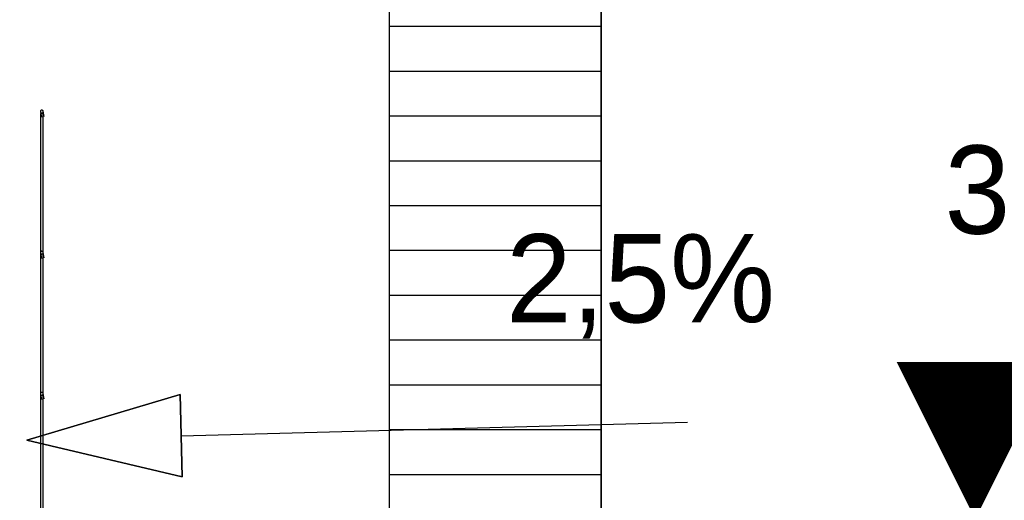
# Model space of a CAD drawing. Extents: x -805 to 3526, y -961 to 1039.
# Tile 224 of 256: x 987.063 to 988.458, y 37.414 to 38.095. Entities that reach past the tile are written whole.
import ezdxf
from ezdxf import colors
from ezdxf.entities.mleader import LeaderData, LeaderLine
from ezdxf.enums import TextEntityAlignment as Align
from ezdxf.math import Vec2, Vec3

# ---------------------------------------------------------------- set-up
doc = ezdxf.new("R2010")
doc.units = 0
doc.layers.get('0').update_dxf_attribs({"color": 251})
for name, color, linetype in [('IB_Gefälle', 10, 'Continuous'), ('IB_TXT_25', 7, 'Continuous'), ('Lichtraumprofil', 9, 'Continuous'), ('P-Treppe', 162, 'Continuous'), ('TTK-P-Bahnsteig', 12, 'Continuous'), ('TTK-QP-rechts', 251, 'Continuous')]:
    doc.layers.add(name, color=color, linetype=linetype)
for name, color, linetype, lineweight in [('P-HP-Dorsten 2022 - Schnitt - Schnitt 9 rechts der Rampe$0$VE22-087 - Bf_Dorsten-Hervest ModellRevit2021_rvt-1-Schnitt 9$0$A-FLOR-HRAL', 11, 'Continuous', 9), ('TTK-P-Treppe unten', 12, 'Continuous', 25), ('VA_NEUBAU_TXT_025', 12, 'Continuous', 25)]:
    doc.layers.add(name, color=color, linetype=linetype, lineweight=lineweight)
doc.styles.add('AKG DIN 6776', font='AKG_DIN67.TTF')
doc.styles.add('k_isocp', font='k_isocp.shx')
doc.dimstyles.new('TTK$6', dxfattribs={"dimtxt": 2.5, "dimasz": 2.5, "dimexe": 3.5, "dimexo": 0.1, "dimgap": 1, "dimtad": 1, "dimzin": 0, "dimtxsty": 'AKG DIN 6776', "dimblk": 'OBLIQUE', "dimcen": -0.09, "dimdle": 3, "dimse1": 1, "dimse2": 1, "dimclrd": 256, "dimclre": 256, "dimclrt": 256, "dimadec": 3, "dimazin": 0, "dimtfac": 1, "dimtofl": 0, "dimtmove": 0, "dimatfit": 3, "dimldrblk": 'OBLIQUE', "dimfxl": 7, "dimfxlon": 1, "dimtolj": 1, "dimtzin": 0, "dimlwd": -1, "dimlwe": -1, "dimarcsym": 0})

# ---------------------------------------------------------------- blocks, each defined once
blk = doc.blocks.new('HK-DIM-1-1-U')
at = {"flags": 128}
blk.add_lwpolyline([(0, 0, 0, 1.1676, 0), (0, 1.1676, 1.1676, 1.1676, 0)], format="xyseb", dxfattribs=at)
at = {"style": 'k_isocp'}
blk.add_attdef('HK_DIM_VAL', text='', height=2.5, dxfattribs=at).set_placement((0.331615, 2.72183), align=Align.CENTER)
blk = doc.blocks.new('*D546')
at = {"layer": 'DEFPOINTS', "color": 0}
for p in [(1248.957053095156, 37.45194592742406), (1249.081554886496, 37.33354483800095), (0, 0)]:
    blk.add_point(p, dxfattribs=at)
at = {"layer": 'TTK-P-Treppe unten', "insert": (1249.413303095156, 37.6958261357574), "char_height": 0.25, "attachment_point": 5, "style": 'AKG DIN 6776'}
blk.add_mtext('\\A1;37,33', dxfattribs=at)
blk = doc.blocks.new('_OBLIQUE')
at = {"color": 0, "linetype": 'ByBlock'}
blk.add_line((-0.5, -0.5), (0.5, 0.5), dxfattribs=at)
blk = doc.blocks.new('*D545')
at = {"layer": 'DEFPOINTS', "color": 0}
for p in [(1259.601777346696, 37.47647888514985), (1259.699122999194, 37.38740581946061), (0.1980381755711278, 0.03957641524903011)]:
    blk.add_point(p, dxfattribs=at)
at = {"layer": 'TTK-P-Treppe unten', "insert": (1259.145527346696, 37.72035909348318), "char_height": 0.25, "attachment_point": 5, "style": 'AKG DIN 6776'}
blk.add_mtext('\\A1;37,35', dxfattribs=at)
blk = doc.blocks.new('P-HP-Dorsten 2022 - Schnitt - Schnitt 9 rechts der Rampe$0$VE22-087 - Bf_Dorsten-Hervest ModellRevit2021_rvt-1-Schnitt 9$0$Geländer - 5mm Gitterstab-14723759-Schnitt 9')
at = {"layer": 'P-HP-Dorsten 2022 - Schnitt - Schnitt 9 rechts der Rampe$0$VE22-087 - Bf_Dorsten-Hervest ModellRevit2021_rvt-1-Schnitt 9$0$A-FLOR-HRAL', "color": 250, "lineweight": 25}
for p, q in [((9532.939059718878, 37962.34205158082), (9532.939059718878, 37765.65981778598)), ((9536.939059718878, 36906.02517536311), (9536.939059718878, 37962.34200404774)), ((9532.939059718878, 37764.29338673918), (9532.939059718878, 37565.65981778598)), ((9532.939059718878, 37564.29338673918), (9532.939059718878, 37365.65981778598)), ((9532.939059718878, 37364.29338673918), (9532.939059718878, 37165.65981778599)), ((9532.939059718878, 37164.29338673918), (9532.939059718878, 36965.65981778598)), ((9532.939059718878, 36964.29338673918), (9532.939059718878, 36906.02517536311)), ((9532.939059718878, 36906.0251753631), (9536.939057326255, 36906.0251753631))]:
    blk.add_line(p, q, dxfattribs=at)
at = {"layer": 'P-HP-Dorsten 2022 - Schnitt - Schnitt 9 rechts der Rampe$0$VE22-087 - Bf_Dorsten-Hervest ModellRevit2021_rvt-1-Schnitt 9$0$A-FLOR-HRAL', "color": 250, "lineweight": 25, "flags": 128}
blk.add_lwpolyline([(9536.939057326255, 37962.34202781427), (9536.739653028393, 37962.34830414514), (9536.183619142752, 37962.3533373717), (9535.381084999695, 37962.35613060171), (9534.491002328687, 37962.35613060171), (9533.689662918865, 37962.3533373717), (9533.135781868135, 37962.34830414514), (9532.939059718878, 37962.34205158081)], dxfattribs=at)
blk = doc.blocks.new('P-HP-Dorsten 2022 - Schnitt - Schnitt 9 rechts der Rampe$0$VE22-087 - Bf_Dorsten-Hervest ModellRevit2021_rvt-1-Schnitt 9$0$Geländer - Geländer-14723073-Schnitt 9')
at = {"layer": 'P-HP-Dorsten 2022 - Schnitt - Schnitt 9 rechts der Rampe$0$VE22-087 - Bf_Dorsten-Hervest ModellRevit2021_rvt-1-Schnitt 9$0$A-FLOR-HRAL', "color": 250, "lineweight": 25}
for p, q in [((9532.847589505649, 37964.55831489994), (9534.4928898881, 37956.8650453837)), ((9538.404438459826, 37957.70157856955), (9536.75913812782, 37965.39484784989)), ((9532.847589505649, 37764.55831489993), (9534.4928898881, 37756.8650453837)), ((9538.404438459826, 37757.70157856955), (9536.75913812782, 37765.39484784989)), ((9532.847589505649, 37564.55831489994), (9534.4928898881, 37556.8650453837)), ((9538.404438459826, 37557.70157856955), (9536.75913812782, 37565.39484784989))]:
    blk.add_line(p, q, dxfattribs=at)
at = {"layer": 'P-HP-Dorsten 2022 - Schnitt - Schnitt 9 rechts der Rampe$0$VE22-087 - Bf_Dorsten-Hervest ModellRevit2021_rvt-1-Schnitt 9$0$A-FLOR-HRAL', "color": 250, "lineweight": 25, "flags": 128}
for points in [[(9536.803366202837, 37964.97655903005), (9536.745249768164, 37965.45520352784), (9536.574277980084, 37965.90603224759), (9536.300387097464, 37966.3028446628), (9535.939494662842, 37966.62257947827), (9535.512574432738, 37966.84665486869), (9535.044437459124, 37966.96204838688), (9534.562290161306, 37966.96205378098), (9534.094153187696, 37966.8466707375), (9533.66723295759, 37966.62260489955), (9533.30634052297, 37966.30287815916), (9533.032449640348, 37965.90607187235), (9532.861477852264, 37965.45524697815), (9532.803361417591, 37964.97660378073)], [(9532.803361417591, 37964.97660378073), (9532.861477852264, 37964.49795928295), (9533.032449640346, 37964.0471305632), (9533.30634052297, 37963.65031814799), (9533.667232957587, 37963.33058333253), (9534.094153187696, 37963.1065079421), (9534.562290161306, 37962.99111442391), (9535.044437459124, 37962.99110902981), (9535.512574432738, 37963.10649207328), (9535.939494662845, 37963.33055791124), (9536.300387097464, 37963.65028465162), (9536.574277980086, 37964.04709093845), (9536.745249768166, 37964.49791583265), (9536.803366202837, 37964.97655903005)], [(9536.803366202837, 37764.97655903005), (9536.745249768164, 37765.45520352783), (9536.574277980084, 37765.90603224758), (9536.300387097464, 37766.30284466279), (9535.939494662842, 37766.62257947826), (9535.512574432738, 37766.84665486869), (9535.044437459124, 37766.96204838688), (9534.562290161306, 37766.96205378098), (9534.094153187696, 37766.8466707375), (9533.66723295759, 37766.62260489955), (9533.30634052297, 37766.30287815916), (9533.032449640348, 37765.90607187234), (9532.861477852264, 37765.45524697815), (9532.803361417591, 37764.97660378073)], [(9532.803361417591, 37764.97660378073), (9532.861477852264, 37764.49795928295), (9533.032449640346, 37764.0471305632), (9533.30634052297, 37763.65031814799), (9533.667232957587, 37763.33058333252), (9534.094153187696, 37763.1065079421), (9534.562290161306, 37762.99111442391), (9535.044437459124, 37762.9911090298), (9535.512574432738, 37763.10649207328), (9535.939494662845, 37763.33055791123), (9536.300387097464, 37763.65028465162), (9536.574277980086, 37764.04709093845), (9536.745249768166, 37764.49791583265), (9536.803366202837, 37764.97655903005)], [(9536.803366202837, 37564.97655903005), (9536.745249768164, 37565.45520352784), (9536.574277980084, 37565.90603224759), (9536.300387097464, 37566.3028446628), (9535.939494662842, 37566.62257947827), (9535.512574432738, 37566.84665486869), (9535.044437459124, 37566.96204838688), (9534.562290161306, 37566.96205378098), (9534.094153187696, 37566.8466707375), (9533.66723295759, 37566.62260489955), (9533.30634052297, 37566.30287815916), (9533.032449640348, 37565.90607187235), (9532.861477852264, 37565.45524697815), (9532.803361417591, 37564.97660378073)], [(9532.803361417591, 37564.97660378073), (9532.861477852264, 37564.49795928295), (9533.032449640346, 37564.0471305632), (9533.30634052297, 37563.65031814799), (9533.667232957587, 37563.33058333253), (9534.094153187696, 37563.1065079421), (9534.562290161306, 37562.99111442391), (9535.044437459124, 37562.99110902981), (9535.512574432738, 37563.10649207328), (9535.939494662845, 37563.33055791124), (9536.300387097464, 37563.65028465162), (9536.574277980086, 37564.04709093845), (9536.745249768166, 37564.49791583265), (9536.803366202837, 37564.97655903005)]]:
    blk.add_lwpolyline(points, dxfattribs=at)
blk.add_blockref('P-HP-Dorsten 2022 - Schnitt - Schnitt 9 rechts der Rampe$0$VE22-087 - Bf_Dorsten-Hervest ModellRevit2021_rvt-1-Schnitt 9$0$Geländer - 5mm Gitterstab-14723759-Schnitt 9', (0, 0))
blk = doc.blocks.new('P-HP-Dorsten 2022 - Schnitt - Schnitt 9 rechts der Rampe')
at = {"layer": 'P-HP-Dorsten 2022 - Schnitt - Schnitt 9 rechts der Rampe$0$VE22-087 - Bf_Dorsten-Hervest ModellRevit2021_rvt-1-Schnitt 9$0$A-FLOR-HRAL', "color": 251, "lineweight": 25, "xscale": 0.001, "yscale": 0.001, "zscale": 0.001}
blk.add_blockref('P-HP-Dorsten 2022 - Schnitt - Schnitt 9 rechts der Rampe$0$VE22-087 - Bf_Dorsten-Hervest ModellRevit2021_rvt-1-Schnitt 9$0$Geländer - Geländer-14723073-Schnitt 9', (3153.336512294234, 35199.76500000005), dxfattribs=at)
blk = doc.blocks.new('*D540')
at = {"layer": 'DEFPOINTS', "color": 0}
for p in [(1239.412383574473, 37.4655759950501), (1239.248146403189, 37.32560386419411), (-4.937178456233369, 1.794254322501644)]:
    blk.add_point(p, dxfattribs=at)
at = {"layer": 'TTK-P-Treppe unten', "insert": (1238.86811274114, 37.70945620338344), "char_height": 0.25, "attachment_point": 5, "style": 'AKG DIN 6776', "bg_fill": 3, "box_fill_scale": 1.1, "bg_fill_color": 256, "bg_fill_true_color": 13158600, "bg_fill_transparency": 0}
blk.add_mtext('\\A1;37,329', dxfattribs=at)

msp = doc.modelspace()

# ---------------------------------------------------------------- hatches: boundary and pattern name
at = {"layer": 'Lichtraumprofil', "transparency": 33554559}
h = msp.add_hatch(dxfattribs=at)
h.set_pattern_fill('ANSI31', color=251, scale=0.02, angle=315)
h.set_pattern_definition([(0, (848.0361655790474, 123.4297765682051), (1.387778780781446e-17, 0.0635), [])])
h.paths.add_polyline_path([(987.8866783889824, 40.55471053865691), (987.5866783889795, 39.687523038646), (987.5866783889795, 37.01752303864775), (987.8866783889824, 37.01752303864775)])

# ---------------------------------------------------------------- linework, layer by layer
at = {"layer": 'IB_Gefälle', "color": 251}
msp.add_line((987.2917329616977, 37.50548214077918), (988.0089252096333, 37.52470237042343), dxfattribs=at)
msp.add_lwpolyline([(987.2933530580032, 37.44718464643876), (987.2901128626, 37.56377963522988), (987.0731173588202, 37.49940676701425), (987.2933530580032, 37.44718464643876), (987.0731173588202, 37.49940676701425), (987.2901128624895, 37.56377963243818)], close=True, dxfattribs=at)
at = {"layer": 'Lichtraumprofil', "color": 251}
msp.add_line((987.8866783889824, 37.39752303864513), (987.8866783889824, 40.55471053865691), dxfattribs=at)
at = {"layer": 'Lichtraumprofil', "color": 251, "flags": 128}
msp.add_lwpolyline([(987.8866783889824, 40.55471053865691), (987.8866783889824, 37.01752303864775), (987.5866783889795, 37.01752303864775), (987.5866783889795, 39.687523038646), (987.8866783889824, 40.55471053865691)], dxfattribs=at)

# ---------------------------------------------------------------- block references
at = {"layer": 'VA_NEUBAU_TXT_025', "color": 251, "xscale": 0.1905150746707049, "yscale": 0.1905150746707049, "zscale": 0.1905150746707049}
msp.add_blockref('HK-DIM-1-1-U', (988.4166783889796, 37.38743075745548), dxfattribs=at)

# ---------------------------------------------------------------- leaders
at = {"layer": 'IB_TXT_25', "color": 251}
ml = msp.add_multileader_mtext('Standard', dxfattribs=at)
ml.set_content('2,5% ', color=162, style='AKG DIN 6776')
ml.set_leader_properties()
ml.build(insert=Vec2(0, 0))
ml.multileader.update_dxf_attribs({"leader_type": 0, "dogleg_length": 0.1, "arrow_head_size": 6, "scale": 0.05})
ctx = ml.context
ctx.base_point, ctx.scale, ctx.char_height, ctx.arrow_head_size, ctx.landing_gap_size, ctx.plane_origin = Vec3(987.8078570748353, 37.71985693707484), 0.05, 0.125, 6, 0.03, Vec3(988.6641611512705, 37.91117965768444)
ctx.text_align_type = 2
notes = []
notes.append((ctx, [(1, (1, 1, 0), (988.3129877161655, 37.71985693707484), (-1, 0), 0.15, [(1, [(988.6641611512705, 37.91117965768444), (988.6607245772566, 37.2692887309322)], 0, [])])]))
ctx.mtext.insert, ctx.mtext.alignment, ctx.mtext.flow_direction = Vec3(988.1329877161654, 37.79119007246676), 3, 5
for ctx, leaders in notes:
    for number, flags, end, landing, length, lines in leaders:
        leader = LeaderData()
        leader.index, (leader.has_last_leader_line, leader.has_dogleg_vector, leader.attachment_direction) = number, flags
        leader.last_leader_point, leader.dogleg_vector, leader.dogleg_length = Vec3(end), Vec3(landing), length
        for number, points, colour, breaks in lines:
            line = LeaderLine()
            line.index, line.vertices, line.color, line.breaks = number, Vec3.list(points), colors.encode_raw_color(colour), breaks
            leader.lines.append(line)
        ctx.leaders.append(leader)

# ---------------------------------------------------------------- next in the draw order: texts
at = {"layer": 'P-Treppe', "color": 251, "insert": (988.8845289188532, 37.91687506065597), "char_height": 0.125, "attachment_point": 3, "style": 'AKG DIN 6776', "bg_fill": 3, "box_fill_scale": 1, "bg_fill_color": 256, "bg_fill_transparency": 0}
msp.add_mtext('37,387', dxfattribs=at)

# ---------------------------------------------------------------- next in the draw order: block references
at = {"layer": 'TTK-QP-rechts', "color": 251}
msp.add_blockref('P-HP-Dorsten 2022 - Schnitt - Schnitt 9 rechts der Rampe', (-2175.777058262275, -35199.76500513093), dxfattribs=at)

# ---------------------------------------------------------------- next in the draw order: dimensions: what is measured, and where the dimension line sits
at = {"layer": 'TTK-P-Treppe unten', "color": 251}
for feature_location, offset, origin, picture, middle in [((1259.699122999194, 37.38740581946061), (-0.09734565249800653, 0.08907306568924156), (0.1980381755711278, 0.03957641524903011), '*D545', (1259.145527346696, 37.72035909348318)), ((1249.081554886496, 37.33354483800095), (-0.12450179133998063, 0.11840108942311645), (0, 0), '*D546', (1249.413303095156, 37.6958261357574))]:
    dim = msp.add_ordinate_dim(feature_location=feature_location, offset=offset, dtype=0, origin=origin, dimstyle='TTK$6', override={"dimscale": 0}, dxfattribs=at)
    dim.commit()
    dim.dimension.update_dxf_attribs({"geometry": picture, "text_midpoint": middle})

# ---------------------------------------------------------------- next in the draw order: dimensions: what is measured, and where the dimension line sits
dim = msp.add_ordinate_dim(feature_location=(1239.248146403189, 37.32560386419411), offset=(0.11189032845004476, 0.14118606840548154), dtype=0, origin=(-4.937178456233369, 1.794254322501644), text='37,329', dimstyle='TTK$6', override={"dimscale": 0, "dimtfill": 1}, dxfattribs=at)
dim.commit()
dim.dimension.update_dxf_attribs({"geometry": '*D540', "text_midpoint": (1238.86811274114, 37.70945620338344)})

# ---------------------------------------------------------------- next in the draw order: linework, layer by layer
at = {"layer": 'TTK-P-Bahnsteig', "color": 251}
msp.add_circle((473.785114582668, 39.13224644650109), 1000, dxfattribs=at)

doc.saveas('drawing.dxf')
